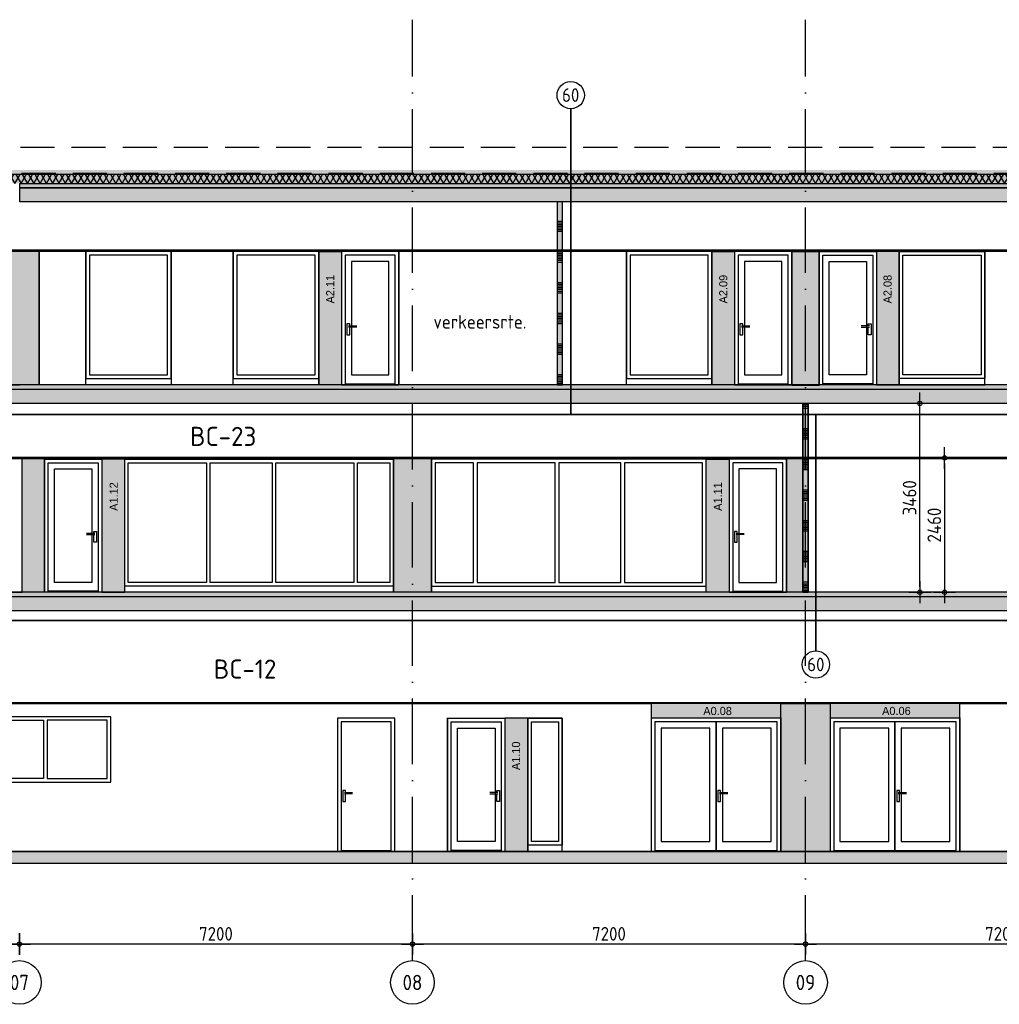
# Model space of a CAD drawing. Header units: millimetres. Extents: x -14070 to 121216, y 14949 to 85047.
# Tile 20 of 33: x 41630 to 59575, y 67007 to 85047. Entities that reach past the tile are written whole.
import ezdxf
from ezdxf.enums import TextEntityAlignment as Align

# ---------------------------------------------------------------- set-up
doc = ezdxf.new("R2010")
doc.units = ezdxf.units.MM
doc.header["$LTSCALE"] = 100
for name, pattern in [('ACAD_ISO10W100', [18, 12, -3, 0, -3]), ('gevels$0$ACAD_ISO10W100', [18, 12, -3, 0, -3]), ('HIDDEN2', [0.1875, 0.125, -0.0625])]:
    doc.linetypes.add(name, pattern=pattern)
doc.layers.get('Defpoints').update_dxf_attribs({"color": 181})
for name, color, linetype in [('A--L$7--_stramien', 1, 'Continuous'), ('A--L20--_bovenbouw', 8, 'Continuous'), ('A--L65--_beveiligingsinstallaties', 1, 'Continuous'), ('A--T$7--_stramien', 7, 'Continuous'), ('AM$1A---_MAATVOERING', 2, 'Continuous'), ('BURO_hoogtelijnen', 8, 'Continuous'), ('BURO_tekst', 7, 'Continuous'), ('Detail_arcering_rood', 1, 'Continuous'), ('Detail_beton', 4, 'Continuous'), ('Detail_isolatie', 1, 'Continuous'), ('Detail_prefabbeton', 4, 'Continuous'), ('gevels$0$A--L$7--_stramien', 1, 'Continuous')]:
    doc.layers.add(name, color=color, linetype=linetype)
for name, color, linetype, true_color in [('RAL 5007', 7, 'Continuous', 0x376b8c), ('SCHIJF', 7, 'Continuous', 0xb1c9df), ('signs', 7, 'Continuous', 0x5f76a8)]:
    doc.layers.add(name, color=color, linetype=linetype, true_color=true_color)
doc.styles.add('BRON maatvoering', font='isocp.shx')
doc.styles.add('BRON standaard', font='isocp.shx')
doc.styles.add('BURO maatvoering', font='isocp.shx')
doc.styles.add('MAAR_logotekst', font='DIN1451Com-Mittelschrift.ttf')
doc.styles.add('MAAR_stempel', font='LTe50146.ttf')
doc.dimstyles.new('BURO maatvoering 1-100', dxfattribs={"dimscale": 100, "dimtxt": 2.5, "dimasz": 1, "dimexe": 125, "dimexo": 0, "dimtad": 1, "dimdec": 0, "dimzin": 12, "dimdsep": 46, "dimtxsty": 'BRON maatvoering', "dimblk": 'BURO_maatvoeringssymbool_01', "dimcen": 2, "dimse1": 1, "dimse2": 1, "dimclrd": 1, "dimclrt": 7, "dimadec": 0, "dimazin": 0, "dimtfac": 1, "dimtdec": 0, "dimtix": 1, "dimtofl": 0, "dimtmove": 0, "dimatfit": 3, "dimldrblk": 'DOT', "dimfxl": 1, "dimtolj": 1, "dimtzin": 0, "dimarcsym": 0})
pattern_1 = [(17, (16831, 50166.948), (10.314982, 31.931044), [0, -32.64, -18.48, 0, -26.88]), (48, (16831, 50166.948), (-7.366232, 32.468733), [0, -32.32, 0, -32.96, 0, -26.56]), (71, (16831, 50166.948), (-19.164631, 26.905229), [0, -32, 0, -19.2, -26.32])]

# ---------------------------------------------------------------- blocks, each defined once
blk = doc.blocks.new('BURO_maatvoeringssymbool_01')
at = {"color": 1}
for p, q in [((0, -2), (0, 2)), ((-2, 0), (2, 0))]:
    blk.add_line(p, q, dxfattribs=at)
blk.add_circle((0, 0), 0.4, dxfattribs=at)
blk = doc.blocks.new('*D331')
at = {"layer": 'AM$1A---_MAATVOERING', "color": 1, "lineweight": -2, "transparency": 16777216}
blk.add_line((55925, 68111), (48925, 68111), dxfattribs=at)
at = {"layer": 'Defpoints', "color": 0, "transparency": 16777216}
for p in [(48825, 68111), (48825, 67807), (56025, 67807)]:
    blk.add_point(p, dxfattribs=at)
at = {"layer": 'AM$1A---_MAATVOERING', "color": 1, "lineweight": -2, "transparency": 16777216, "xscale": 100, "yscale": 100, "zscale": 100, "rotation": 180}
blk.add_blockref('BURO_maatvoeringssymbool_01', (48825, 68111), dxfattribs=at)
at = {"layer": 'AM$1A---_MAATVOERING', "color": 1, "lineweight": -2, "transparency": 16777216, "xscale": 100, "yscale": 100, "zscale": 100}
blk.add_blockref('BURO_maatvoeringssymbool_01', (56025, 68111), dxfattribs=at)
at = {"layer": 'AM$1A---_MAATVOERING', "color": 7, "transparency": 16777216, "insert": (52425, 68298), "char_height": 250, "attachment_point": 5, "style": 'BRON maatvoering'}
blk.add_mtext('\\A1;7200', dxfattribs=at)
blk = doc.blocks.new('_Dot')
at = {"color": 0, "linetype": 'ByBlock', "lineweight": -2}
blk.add_line((-0.5, 0), (-1, 0), dxfattribs=at)
at = {"color": 0, "linetype": 'ByBlock', "const_width": 0.5}
blk.add_lwpolyline([(-0.25, 0, 1), (0.25, 0, 1)], format="xyb", close=True, dxfattribs=at)
blk = doc.blocks.new('*D337')
at = {"layer": 'AM$1A---_MAATVOERING', "color": 1, "lineweight": -2, "transparency": 16777216}
blk.add_line((48725, 68111), (41725, 68111), dxfattribs=at)
at = {"layer": 'Defpoints', "color": 0, "transparency": 16777216}
for p in [(41625, 69307), (41625, 68111), (48825, 67807)]:
    blk.add_point(p, dxfattribs=at)
at = {"layer": 'AM$1A---_MAATVOERING', "color": 1, "lineweight": -2, "transparency": 16777216, "xscale": 100, "yscale": 100, "zscale": 100, "rotation": 180}
blk.add_blockref('BURO_maatvoeringssymbool_01', (41625, 68111), dxfattribs=at)
at = {"layer": 'AM$1A---_MAATVOERING', "color": 1, "lineweight": -2, "transparency": 16777216, "xscale": 100, "yscale": 100, "zscale": 100}
blk.add_blockref('BURO_maatvoeringssymbool_01', (48825, 68111), dxfattribs=at)
at = {"layer": 'AM$1A---_MAATVOERING', "color": 7, "transparency": 16777216, "insert": (45225, 68298), "char_height": 250, "attachment_point": 5, "style": 'BRON maatvoering'}
blk.add_mtext('\\A1;7200', dxfattribs=at)
blk = doc.blocks.new('*D338')
at = {"layer": 'AM$1A---_MAATVOERING', "color": 1, "lineweight": -2, "transparency": 16777216}
blk.add_line((41525, 68111), (34525, 68111), dxfattribs=at)
at = {"layer": 'Defpoints', "color": 0, "transparency": 16777216}
for p in [(34425, 69307), (41625, 69307), (34425, 68111)]:
    blk.add_point(p, dxfattribs=at)
at = {"layer": 'AM$1A---_MAATVOERING', "color": 1, "lineweight": -2, "transparency": 16777216, "xscale": 100, "yscale": 100, "zscale": 100, "rotation": 180}
blk.add_blockref('BURO_maatvoeringssymbool_01', (34425, 68111), dxfattribs=at)
at = {"layer": 'AM$1A---_MAATVOERING', "color": 1, "lineweight": -2, "transparency": 16777216, "xscale": 100, "yscale": 100, "zscale": 100}
blk.add_blockref('BURO_maatvoeringssymbool_01', (41625, 68111), dxfattribs=at)
at = {"layer": 'AM$1A---_MAATVOERING', "color": 7, "transparency": 16777216, "insert": (38025, 68298), "char_height": 250, "attachment_point": 5, "style": 'BRON maatvoering'}
blk.add_mtext('\\A1;7200', dxfattribs=at)
blk = doc.blocks.new('*D332')
at = {"layer": 'AM$1A---_MAATVOERING', "color": 1, "lineweight": -2, "transparency": 16777216}
blk.add_line((63125, 68111), (56125, 68111), dxfattribs=at)
at = {"layer": 'Defpoints', "color": 0, "transparency": 16777216}
for p in [(56025, 68111), (56025, 67807), (63225, 67807)]:
    blk.add_point(p, dxfattribs=at)
at = {"layer": 'AM$1A---_MAATVOERING', "color": 1, "lineweight": -2, "transparency": 16777216, "xscale": 100, "yscale": 100, "zscale": 100, "rotation": 180}
blk.add_blockref('BURO_maatvoeringssymbool_01', (56025, 68111), dxfattribs=at)
at = {"layer": 'AM$1A---_MAATVOERING', "color": 1, "lineweight": -2, "transparency": 16777216, "xscale": 100, "yscale": 100, "zscale": 100}
blk.add_blockref('BURO_maatvoeringssymbool_01', (63225, 68111), dxfattribs=at)
at = {"layer": 'AM$1A---_MAATVOERING', "color": 7, "transparency": 16777216, "insert": (59625, 68298), "char_height": 250, "attachment_point": 5, "style": 'BRON maatvoering'}
blk.add_mtext('\\A1;7200', dxfattribs=at)
blk = doc.blocks.new('*D369')
at = {"layer": 'AM$1A---_MAATVOERING', "color": 1, "lineweight": -2, "transparency": 16777216}
blk.add_line((66226, 69907), (66226, 74117), dxfattribs=at)
at = {"layer": 'Defpoints', "color": 0, "transparency": 16777216}
for p in [(54679, 74217), (66226, 74217), (66479, 69807)]:
    blk.add_point(p, dxfattribs=at)
at = {"layer": 'AM$1A---_MAATVOERING', "color": 1, "lineweight": -2, "transparency": 16777216, "xscale": 100, "yscale": 100, "zscale": 100}
for p, rotation in [((66226, 74217), 90), ((66226, 69807), 270)]:
    blk.add_blockref('BURO_maatvoeringssymbool_01', p, dxfattribs=dict(at, rotation=rotation))
at = {"layer": 'AM$1A---_MAATVOERING', "color": 7, "transparency": 16777216, "insert": (66038, 72012), "char_height": 250, "attachment_point": 5, "rotation": 90, "style": 'BRON maatvoering'}
blk.add_mtext('\\A1;4410', dxfattribs=at)
blk = doc.blocks.new('*D372')
at = {"layer": 'AM$1A---_MAATVOERING', "color": 1, "lineweight": -2, "transparency": 16777216}
blk.add_line((58572, 76917), (58572, 74657), dxfattribs=at)
at = {"layer": 'Defpoints', "color": 0, "transparency": 16777216}
for p in [(59233, 77017), (58572, 74557), (59233, 74557)]:
    blk.add_point(p, dxfattribs=at)
at = {"layer": 'AM$1A---_MAATVOERING', "color": 1, "lineweight": -2, "transparency": 16777216, "xscale": 100, "yscale": 100, "zscale": 100}
for p, rotation in [((58572, 77017), 90), ((58572, 74557), 270)]:
    blk.add_blockref('BURO_maatvoeringssymbool_01', p, dxfattribs=dict(at, rotation=rotation))
at = {"layer": 'AM$1A---_MAATVOERING', "color": 7, "transparency": 16777216, "insert": (58384, 75787), "char_height": 250, "attachment_point": 5, "rotation": 90, "style": 'BRON maatvoering'}
blk.add_mtext('\\A1;2460', dxfattribs=at)
blk = doc.blocks.new('*D373')
at = {"layer": 'AM$1A---_MAATVOERING', "color": 1, "lineweight": -2, "transparency": 16777216}
blk.add_line((58119, 74657), (58119, 77917), dxfattribs=at)
at = {"layer": 'Defpoints', "color": 0, "transparency": 16777216}
for p in [(53126, 78017), (58119, 78017), (58372, 74557)]:
    blk.add_point(p, dxfattribs=at)
at = {"layer": 'AM$1A---_MAATVOERING', "color": 1, "lineweight": -2, "transparency": 16777216, "xscale": 100, "yscale": 100, "zscale": 100}
for p, rotation in [((58119, 78017), 90), ((58119, 74557), 270)]:
    blk.add_blockref('BURO_maatvoeringssymbool_01', p, dxfattribs=dict(at, rotation=rotation))
at = {"layer": 'AM$1A---_MAATVOERING', "color": 7, "transparency": 16777216, "insert": (57931, 76287), "char_height": 250, "attachment_point": 5, "rotation": 90, "style": 'BRON maatvoering'}
blk.add_mtext('\\A1;3460', dxfattribs=at)
blk = doc.blocks.new('AL_stramlab_01_P03_BV')
at = {"color": 2, "linetype": 'Continuous', "lineweight": -2}
blk.add_circle((0, 0), 500, dxfattribs=at)
at = {"color": 4, "linetype": 'Continuous', "lineweight": -2, "style": 'BRON standaard'}
blk.add_attdef('LABEL', text='', height=350, dxfattribs=at).set_placement((0, 0), align=Align.MIDDLE_CENTER)
blk = doc.blocks.new('65_brandscheiding_01_P03_BV')
at = {"color": 3, "linetype": 'Continuous', "lineweight": -2}
blk.add_circle((0, 0), 2.5, dxfattribs=at)
at = {"color": 4, "linetype": 'Continuous', "lineweight": -2, "style": 'BURO maatvoering'}
blk.add_attdef('BURO_BRSCH:MIN', text='', height=2.5, dxfattribs=at).set_placement((0, 0), align=Align.MIDDLE_CENTER)

msp = doc.modelspace()

# ---------------------------------------------------------------- hatches: boundary and pattern name
h = msp.add_hatch()
h.set_pattern_fill('GRAVEL', color=256, scale=5)
h.set_pattern_definition([(228.0128, (-31977.362, 203877.966), (-1016.0008633, -1143.0014045), [17.08605, -1691.525]), (184.9697, (-31988.792, 203865.266), (1524.0024653, 126.99910377), [29.32025, -2902.7]), (132.5104, (-32018.002, 203862.726), (1269.9990759, -1397.00136462), [20.6741, -2046.735]), (267.2737, (-32067.532, 203830.976), (126.99944854, 2539.99918267), [26.70025, -2643.32]), (292.8337, (-32068.802, 203804.306), (-635.00180278, 1524.0008665), [26.1817, -2591.99]), (357.2737, (-32058.642, 203780.176), (-2539.99918267, 126.99944854), [26.70025, -2643.32]), (37.6942, (-32031.972, 203778.906), (-1651.00104306, -1269.99886785), [35.3097, -3495.655]), (72.2553, (-32004.032, 203800.496), (889.00177827, 2794.0008103), [33.336, -3300.265]), (121.4296, (-31993.872, 203832.246), (-1016.00026176, 1650.998058), [26.79065, -2652.275]), (175.2364, (-32007.842, 203855.106), (1396.99890265, -126.99880814), [30.58565, -1498.695]), (222.3974, (-32038.322, 203857.646), (-1524.00004586, -1396.99818253), [39.5539, -3915.84]), (138.8141, (-31941.802, 203829.706), (-888.9994337, 761.99882786), [13.50025, -1336.53]), (171.4692, (-31951.962, 203838.596), (1650.99747978, -254.00064), [25.6841, -2542.73]), (225, (-31977.36, 203842.41), (-3e-14, -126.999913), [17.96045, -161.6445]), (203.1986, (-31986.252, 203857.646), (635.0021413, 254.0011137), [9.67205, -957.53]), (291.8014, (-31995.142, 203853.836), (-127.000089, 381.0002454), [13.6783, -670.24]), (30.9638, (-31990.062, 203841.136), (380.9995977, 254.000198), [22.216, -718.315]), (161.5651, (-31971.01, 203852.566), (254.000116, -126.999811), [16.06435, -385.545]), (16.3895, (-32068.802, 203853.836), (1270.0007007, 380.9992075), [22.5044, -2227.94]), (70.3462, (-32047.212, 203860.186), (-507.99858443, -1396.99802443), [18.87995, -1869.11]), (293.1986, (-31971.012, 203877.966), (-254.0011137, 635.0021413), [19.344, -947.86]), (343.6105, (-31963.392, 203860.186), (-1270.0007007, 380.9992075), [22.5044, -2227.94]), (339.444, (-32068.802, 203775.096), (-635.0007882, 253.9996918), [21.70175, -1063.385]), (294.7751, (-32048.482, 203767.476), (-634.9985202, 1396.9993513), [18.1836, -1800.18]), (66.8014, (-31969.742, 203750.966), (254.0011137, 635.0021413), [19.344, -947.86]), (17.354, (-31962.122, 203768.746), (-1651.0000891, -507.99923378), [21.28915, -2107.62]), (69.444, (-32031.972, 203750.966), (-253.9996918, -635.0007882), [10.8509, -1074.24]), (101.3099, (-31977.362, 203750.966), (-126.999373, 507.998373), [6.47575, -641.1]), (165.9638, (-31978.632, 203757.316), (381.000268, -126.99978), [26.1817, -497.4525]), (186.009, (-32004.032, 203763.666), (1269.99812722, 126.99970343), [24.26335, -2402.07]), (303.6901, (-31990.062, 203829.706), (-127.0000436, 253.999755), [18.3162, -439.589]), (353.1572, (-31979.902, 203814.466), (2159.00089283, -254.00113758), [31.97785, -3165.8]), (60.9454, (-31948.152, 203810.656), (-507.9988183, -888.9978805), [13.0754, -1294.47]), (90, (-31941.8, 203822.09), (-127, 127), [7.62, -119.38]), (120.2564, (-32006.572, 203767.476), (507.99892334, -888.9995516), [17.64335, -1746.695]), (48.0128, (-32015.462, 203782.716), (1016.0008633, 1143.0014045), [34.17215, -1674.44]), (0, (-31992.6, 203808.12), (127, 127), [33.02, -93.98]), (325.3048, (-31959.582, 203808.116), (-1269.99779955, 889.00008452), [20.0805, -1987.965]), (254.0546, (-31943.072, 203796.686), (-127.000324, -508.0012102), [18.49145, -906.085]), (207.646, (-31948.152, 203778.906), (-2412.99915245, -1270.00079874), [30.10725, -2980.625]), (175.4261, (-31974.822, 203764.936), (-1651.00038024, 126.99938556), [31.85145, -3153.29]), (175.4261, (-31974.822, 203764.936), (-1651.00038024, 126.99938556), [31.85145, -3153.29])])
h.paths.add_polyline_path([(61406, 82295.5), (61406, 82213.5), (1700.7, 82213.5), (1700.7, 82295.5)])
h.paths.add_polyline_path([(61395, 82213.5), (61395, 82295.5), (77864.1, 82295.5), (77864.1, 82213.5)])
at = {"layer": 'A--L20--_bovenbouw', "linetype": 'Continuous', "lineweight": -3}
for points in [[(51575, 78357), (51575, 81707), (51475, 81707), (51475, 78357)], [(56075, 74557), (56075, 78017), (55975, 78017), (55975, 74557)]]:
    msp.add_hatch(color=249, dxfattribs=at).paths.add_polyline_path(points, flags=0)
h = msp.add_hatch(dxfattribs=at)
h.set_pattern_fill('SWAND', color=1, scale=5, angle=90, style=0)
h.set_pattern_definition([(180, (51575, 78356.97), (-2e-12, -562.5), []), (180, (51575, 78388.2), (-2e-12, -562.5), []), (180, (51575, 78419.47), (-2e-12, -562.5), []), (180, (51575, 78450.7), (-2e-12, -562.5), []), (180, (51575, 78481.97), (-2e-12, -562.5), []), (180, (51575, 78513.2), (-2e-12, -562.5), []), (180, (51575, 78544.47), (-2e-12, -562.5), [])])
h.paths.add_polyline_path([(51575, 78357), (51575, 81707), (51475, 81707), (51475, 78357)], flags=0)
h = msp.add_hatch(dxfattribs=at)
h.set_pattern_fill('SWAND', color=1, scale=5, angle=90, style=0)
h.set_pattern_definition([(180, (56075, 74556.97), (-2e-12, -562.5), []), (180, (56075, 74588.2), (-2e-12, -562.5), []), (180, (56075, 74619.47), (-2e-12, -562.5), []), (180, (56075, 74650.7), (-2e-12, -562.5), []), (180, (56075, 74681.97), (-2e-12, -562.5), []), (180, (56075, 74713.2), (-2e-12, -562.5), []), (180, (56075, 74744.47), (-2e-12, -562.5), [])])
h.paths.add_polyline_path([(56075, 74557), (56075, 78017), (55975, 78017), (55975, 74557)], flags=0)
at = {"layer": 'Detail_arcering_rood'}
h = msp.add_hatch(dxfattribs=at)
h.set_pattern_fill('ISOLATIE', color=256, scale=100, style=0)
h.set_pattern_definition([(60, (-32068.8, 203750.97), (-86.60254, 50), []), (120, (-32068.8, 203750.97), (-86.60254, -50), [])])
h.paths.add_polyline_path([(61395, 82047), (61395, 82211.5), (77863.5, 82211.5), (77863.5, 82047)])
h.paths.add_polyline_path([(61399, 82211.5), (61399, 82047), (1700.7, 82047), (1700.7, 82211.5)])
h = msp.add_hatch(dxfattribs=at)
h.set_pattern_fill('BETON', color=256, scale=2, style=0)
h.set_pattern_definition(pattern_1)
h.paths.add_polyline_path([(78014.7, 81967), (41635, 81967), (41635, 82047), (78014.7, 82047)])
h = msp.add_hatch(dxfattribs=at)
h.set_pattern_fill('PREFB', color=256, scale=2, style=0)
h.set_pattern_definition([(45, (7295.8, 216930.966), (-27.1529, 27.1529), []), (17, (7295.8, 216930.966), (10.314982, 31.9310436), [0, -32.64, -18.48, 0, -26.88]), (48, (7295.8, 216930.966), (-7.3662316, 32.468733), [0, -32.32, 0, -32.96, 0, -26.56]), (71, (7295.8, 216930.966), (-19.1646307, 26.9052286), [0, -32, 0, -192, -26.32])])
h.paths.add_polyline_path([(78014.7, 81707), (41635, 81707), (41635, 81967), (78014.7, 81967)])
h = msp.add_hatch(dxfattribs=at)
h.set_pattern_fill('BETON', color=256, scale=2, style=0)
h.set_pattern_definition(pattern_1)
h.paths.add_polyline_path([(78014.7, 78357), (5000, 78357), (5000, 78277), (78014.7, 78277)])
h = msp.add_hatch(dxfattribs=at)
h.set_pattern_fill('PREFB', color=256, scale=2, style=0)
h.set_pattern_definition([(45, (43204.825, 213240.966), (-27.1529, 27.1529), []), (17, (43204.825, 213240.966), (10.314982, 31.9310436), [0, -32.64, -18.48, 0, -26.88]), (48, (43204.825, 213240.966), (-7.3662316, 32.468733), [0, -32.32, 0, -32.96, 0, -26.56]), (71, (43204.825, 213240.966), (-19.164631, 26.9052286), [0, -32, 0, -192, -26.32])])
h.paths.add_polyline_path([(78014.7, 78017), (5000, 78017), (5000, 78277), (78014.7, 78277)])
h = msp.add_hatch(dxfattribs=at)
h.set_pattern_fill('BETON', color=256, scale=2, style=0)
h.set_pattern_definition([(17, (16831, 46366.948), (10.314982, 31.931044), [0, -32.64, -18.48, 0, -26.88]), (48, (16831, 46366.948), (-7.366232, 32.468733), [0, -32.32, 0, -32.96, 0, -26.56]), (71, (16831, 46366.948), (-19.164631, 26.905229), [0, -32, 0, -19.2, -26.32])])
h.paths.add_polyline_path([(78014.7, 74557), (5000, 74557), (5000, 74477), (78014.7, 74477)])
h = msp.add_hatch(dxfattribs=at)
h.set_pattern_fill('PREFB', color=256, scale=2, style=0)
h.set_pattern_definition([(45, (43204.825, 209440.966), (-27.1529, 27.1529), []), (17, (43204.825, 209440.966), (10.314982, 31.9310436), [0, -32.64, -18.48, 0, -26.88]), (48, (43204.825, 209440.966), (-7.3662316, 32.468733), [0, -32.32, 0, -32.96, 0, -26.56]), (71, (43204.825, 209440.966), (-19.164631, 26.9052286), [0, -32, 0, -192, -26.32])])
h.paths.add_polyline_path([(78014.7, 74217), (5000, 74217), (5000, 74477), (78014.7, 74477)])
h = msp.add_hatch(dxfattribs=at)
h.set_pattern_fill('BETON', color=256, scale=2, style=0)
h.set_pattern_definition([(17, (16541, 50166.948), (10.314982, 31.931044), [0, -32.64, -18.48, 0, -26.88]), (48, (16541, 50166.948), (-7.366232, 32.468733), [0, -32.32, 0, -32.96, 0, -26.56]), (71, (16541, 50166.948), (-19.164631, 26.905229), [0, -32, 0, -19.2, -26.32])])
h.paths.add_polyline_path([(18183, 69807), (18183, 69587), (64020, 69587), (64020, 69107), (64570, 69107), (64570, 69587), (70025, 69587), (70025, 69107), (70575, 69107), (70575, 69587), (77664.7, 69587), (77664.7, 69007), (78214.7, 69007), (78214.7, 69507), (78014.7, 69507), (78014.7, 69807)])
at = {"layer": 'RAL 5007', "true_color": 0x376b8c}
h = msp.add_hatch(color=147, dxfattribs=at)
h.dxf.hatch_style = 1
h.paths.add_polyline_path([(41265, 80797), (41985, 80807), (41985, 78357), (41265, 78347)])
h = msp.add_hatch(color=147, dxfattribs=at)
h.dxf.hatch_style = 1
h.paths.add_polyline_path([(55775, 80797), (56275, 80797), (56275, 78347), (55775, 78347)])
h = msp.add_hatch(color=147, dxfattribs=at)
h.dxf.hatch_style = 1
h.paths.add_polyline_path([(41675, 77007), (42085, 77007), (42085, 74557), (41675, 74557)])
h = msp.add_hatch(color=147, dxfattribs=at)
h.dxf.hatch_style = 1
h.paths.add_polyline_path([(48475, 77007), (49175, 77007), (49175, 74557), (48475, 74557)])
h = msp.add_hatch(color=147, dxfattribs=at)
h.dxf.hatch_style = 1
h.paths.add_polyline_path([(55675, 77007), (55975, 77007), (55975, 74557), (55675, 74557)])
h = msp.add_hatch(color=147, dxfattribs=at)
h.dxf.hatch_style = 1
h.paths.add_polyline_path([(55575, 72517), (56475, 72517), (56475, 69807), (55575, 69807)])

# ---------------------------------------------------------------- linework, layer by layer
at = {"elevation": 0}
msp.add_lwpolyline([(78014.7, 81967), (41635, 81967), (41635, 82047), (78014.7, 82047), (78014.7, 81967)], dxfattribs=at)
for points in [[(51475, 78357), (51575, 78357), (51575, 81707), (51475, 81707)], [(70675, 80827), (12875, 80827), (12875, 80807), (70675, 80807)], [(42843, 80827), (44407, 80827), (44407, 78357), (42843, 78357)], [(45543, 80827), (47107, 80827), (47107, 78357), (45543, 78357)], [(52743, 80827), (54307, 80827), (54307, 78357), (52743, 78357)], [(59307, 80827), (57743, 80827), (57743, 78357), (59307, 78357)], [(41985, 80807), (41985, 80807), (41985, 78357), (41985, 78357)], [(42843, 78471), (44407, 78471), (44407, 80797), (42843, 80797)], [(45543, 78471), (47107, 78471), (47107, 80797), (45543, 80797)], [(47107, 80797), (47525, 80797), (47525, 78357), (47107, 78357)], [(48575, 80797), (47525, 80797), (47525, 78357), (48575, 78357)], [(48575, 80807), (48575, 80807), (48575, 78357), (48575, 78357)], [(48575, 80807), (48575, 80807), (48575, 78357), (48575, 78357)], [(52743, 78471), (54307, 78471), (54307, 80797), (52743, 80797)], [(54307, 80797), (54725, 80797), (54725, 78357), (54307, 78357)], [(55775, 80797), (54725, 80797), (54725, 78357), (55775, 78357)], [(55775, 80807), (55775, 80807), (55775, 78357), (55775, 78357)], [(55775, 80807), (55775, 80807), (55775, 78357), (55775, 78357)], [(56275, 80807), (56275, 80807), (56275, 78357), (56275, 78357)], [(56275, 80807), (56275, 80807), (56275, 78357), (56275, 78357)], [(56275, 80807), (56275, 80807), (56275, 78357), (56275, 78357)], [(56275, 80797), (57325, 80797), (57325, 78357), (56275, 78357)], [(57743, 80797), (57325, 80797), (57325, 78357), (57743, 78357)], [(59307, 78471), (57743, 78471), (57743, 80797), (59307, 80797)], [(78014.7, 78357), (5000, 78357), (5000, 78277), (78014.7, 78277)], [(56075, 74557), (55975, 74557), (55975, 78017), (56075, 78017)], [(70755, 77027), (5000, 77027), (5000, 77007), (70755, 77007)], [(37807, 74557), (41675, 74557), (41675, 77007), (37807, 77007)], [(42085, 77007), (42085, 77007), (42085, 74557), (42085, 74557)], [(42085, 76997), (43135, 76997), (43135, 74557), (42085, 74557)], [(43553, 76997), (43135, 76997), (43135, 74557), (43553, 74557)], [(48475, 74671), (43553, 74671), (43553, 76997), (48475, 76997)], [(48475, 77007), (49175, 77007), (49175, 74557), (48475, 74557)], [(48475, 77007), (48475, 77007), (48475, 74557), (48475, 74557)], [(49175, 77007), (49175, 77007), (49175, 74557), (49175, 74557)], [(49175, 74671), (54207, 74671), (54207, 76997), (49175, 76997)], [(54207, 76997), (54625, 76997), (54625, 74557), (54207, 74557)], [(55675, 76997), (54625, 76997), (54625, 74557), (55675, 74557)], [(55675, 77007), (55675, 77007), (55675, 74557), (55675, 74557)], [(55675, 77007), (55675, 77007), (55675, 74557), (55675, 74557)], [(59843, 74557), (56075, 74557), (56075, 77007), (59843, 77007)], [(78014.7, 74557), (5000, 74557), (5000, 74477), (78014.7, 74477)], [(37250, 72517), (53200, 72517), (53200, 69807), (37250, 69807)], [(37250, 72517), (53200, 72517), (53200, 69807), (37250, 69807)], [(58850, 72517), (69191, 72517), (69191, 69807), (58850, 69807)], [(40900, 71077), (43300, 71077), (43300, 72277), (40900, 72277)], [(48500, 72247), (47450, 72247), (47450, 69807), (48500, 69807)], [(49468, 72257), (49468, 72257), (49468, 69807), (49468, 69807)], [(49468, 72257), (49468, 72257), (49468, 69807), (49468, 69807)], [(49468, 72247), (50518, 72247), (50518, 69807), (49468, 69807)], [(50936, 72247), (50518, 72247), (50518, 69807), (50936, 69807)], [(51568, 69921), (50936, 69921), (50936, 72247), (51568, 72247)], [(51568, 72247), (50936, 72247), (50936, 69807), (51568, 69807)], [(55575, 72247), (53200, 72247), (53200, 69807), (55575, 69807)], [(55575, 72257), (55575, 72257), (55575, 69807), (55575, 69807)], [(55575, 72257), (55575, 72257), (55575, 69807), (55575, 69807)], [(58850, 72247), (56475, 72247), (56475, 69807), (58850, 69807)], [(58850, 72257), (58850, 72257), (58850, 69807), (58850, 69807)], [(58850, 72257), (58850, 72257), (58850, 69807), (58850, 69807)]]:
    msp.add_lwpolyline(points, close=True)
at = {"color": 1}
for points in [[(44340, 80730), (42910, 80730), (42910, 78538), (44340, 78538)], [(47040, 80730), (45610, 80730), (45610, 78538), (47040, 78538)], [(48508, 80730), (47592, 80730), (47592, 78357), (48508, 78357)], [(48508, 80730), (47592, 80730), (47592, 78377), (48508, 78377)], [(54240, 80730), (52810, 80730), (52810, 78538), (54240, 78538)], [(55708, 80730), (54792, 80730), (54792, 78357), (55708, 78357)], [(55708, 80730), (54792, 80730), (54792, 78377), (55708, 78377)], [(56342, 80730), (57258, 80730), (57258, 78357), (56342, 78357)], [(56342, 80730), (57258, 80730), (57258, 78377), (56342, 78377)], [(57810, 80730), (59240, 80730), (59240, 78538), (57810, 78538)], [(48394, 80616), (47706, 80616), (47706, 78538), (48394, 78538)], [(55594, 80616), (54906, 80616), (54906, 78538), (55594, 78538)], [(56456, 80616), (57144, 80616), (57144, 78538), (56456, 78538)], [(42152, 76930), (43068, 76930), (43068, 74557), (42152, 74557)], [(42152, 76930), (43068, 76930), (43068, 74577), (42152, 74577)], [(43620, 76930), (45050, 76930), (45050, 74738), (43620, 74738)], [(45117, 76930), (46253, 76930), (46253, 74738), (45117, 74738)], [(46320, 76930), (47750, 76930), (47750, 74738), (46320, 74738)], [(47817, 76930), (48408, 76930), (48408, 74738), (47817, 74738)], [(49943, 76930), (49242, 76930), (49242, 74738), (49943, 74738)], [(51440, 76930), (50010, 76930), (50010, 74738), (51440, 74738)], [(52643, 76930), (51507, 76930), (51507, 74738), (52643, 74738)], [(54140, 76930), (52710, 76930), (52710, 74738), (54140, 74738)], [(55608, 76930), (54692, 76930), (54692, 74557), (55608, 74557)], [(55608, 76930), (54692, 76930), (54692, 74577), (55608, 74577)], [(42266, 76816), (42954, 76816), (42954, 74738), (42266, 74738)], [(55494, 76816), (54806, 76816), (54806, 74738), (55494, 74738)], [(40967, 72210), (42066.5, 72210), (42066.5, 71144), (40967, 71144)], [(42133.5, 71144), (43233, 71144), (43233, 72210), (42133.5, 72210)], [(48433, 72180), (47517, 72180), (47517, 69807), (48433, 69807)], [(48433, 72180), (47517, 72180), (47517, 69827), (48433, 69827)], [(49535, 72180), (50451, 72180), (50451, 69807), (49535, 69807)], [(49535, 72180), (50451, 72180), (50451, 69827), (49535, 69827)], [(51003, 72180), (51501, 72180), (51501, 69988), (51003, 69988)], [(54387.5, 72180), (53267, 72180), (53267, 69827), (54387.5, 69827)], [(55508, 72180), (54387.5, 72180), (54387.5, 69807), (55508, 69807)], [(55508, 72180), (54387.5, 72180), (54387.5, 69827), (55508, 69827)], [(57662.5, 72180), (56542, 72180), (56542, 69827), (57662.5, 69827)], [(58783, 72180), (57662.5, 72180), (57662.5, 69807), (58783, 69807)], [(58783, 72180), (57662.5, 72180), (57662.5, 69827), (58783, 69827)], [(49649, 72066), (50337, 72066), (50337, 69988), (49649, 69988)], [(54273.5, 72066), (53381, 72066), (53381, 69988), (54273.5, 69988)], [(55394, 72066), (54501.5, 72066), (54501.5, 69988), (55394, 69988)], [(57548.5, 72066), (56656, 72066), (56656, 69988), (57548.5, 69988)], [(58669, 72066), (57776.5, 72066), (57776.5, 69988), (58669, 69988)]]:
    msp.add_lwpolyline(points, close=True, dxfattribs=at)
for points in [[(47674.6, 79435.7), (47674.6, 79471.9), (47624.6, 79471.9), (47624.6, 79271.9), (47674.6, 79271.9), (47674.6, 79415.7)], [(47653.5, 79435.7), (47803.5, 79435.7)], [(47803.5, 79415.7), (47653.5, 79415.7)], [(54874.6, 79435.7), (54874.6, 79471.9), (54824.6, 79471.9), (54824.6, 79271.9), (54874.6, 79271.9), (54874.6, 79415.7)], [(54853.5, 79435.7), (55003.5, 79435.7)], [(55003.5, 79415.7), (54853.5, 79415.7)], [(57196.5, 79435.7), (57046.5, 79435.7)], [(57046.5, 79415.7), (57196.5, 79415.7)], [(57175.4, 79435.7), (57175.4, 79471.9), (57225.4, 79471.9), (57225.4, 79271.9), (57175.4, 79271.9), (57175.4, 79415.7)], [(43006.5, 75635.7), (42856.5, 75635.7)], [(42856.5, 75615.7), (43006.5, 75615.7)], [(42985.4, 75635.7), (42985.4, 75671.9), (43035.4, 75671.9), (43035.4, 75471.9), (42985.4, 75471.9), (42985.4, 75615.7)], [(54774.6, 75635.7), (54774.6, 75671.9), (54724.6, 75671.9), (54724.6, 75471.9), (54774.6, 75471.9), (54774.6, 75615.7)], [(54753.5, 75635.7), (54903.5, 75635.7)], [(54903.5, 75615.7), (54753.5, 75615.7)], [(69191, 72517), (12475, 72517), (12475, 72537), (69191, 72537)], [(47599.6, 70885.7), (47599.6, 70921.9), (47549.6, 70921.9), (47549.6, 70721.9), (47599.6, 70721.9), (47599.6, 70865.7)], [(50368.4, 70885.7), (50368.4, 70921.9), (50418.4, 70921.9), (50418.4, 70721.9), (50368.4, 70721.9), (50368.4, 70865.7)], [(54470.1, 70885.7), (54470.1, 70921.9), (54420.1, 70921.9), (54420.1, 70721.9), (54470.1, 70721.9), (54470.1, 70865.7)], [(57745.1, 70885.7), (57745.1, 70921.9), (57695.1, 70921.9), (57695.1, 70721.9), (57745.1, 70721.9), (57745.1, 70865.7)], [(47578.5, 70885.7), (47728.5, 70885.7)], [(47728.5, 70865.7), (47578.5, 70865.7)], [(50389.5, 70885.7), (50239.5, 70885.7)], [(50239.5, 70865.7), (50389.5, 70865.7)], [(54449, 70885.7), (54599, 70885.7)], [(54599, 70865.7), (54449, 70865.7)], [(57724, 70885.7), (57874, 70885.7)], [(57874, 70865.7), (57724, 70865.7)]]:
    msp.add_lwpolyline(points)
at = {"color": 2}
for points in [[(55675, 77007), (55975, 77007), (55975, 74557), (55675, 74557)], [(55575, 72517), (56475, 72517), (56475, 69807), (55575, 69807)]]:
    msp.add_lwpolyline(points, close=True, dxfattribs=at)
at = {"color": 60}
msp.add_solid([(77873.7, 82295), (1700.7, 82295), (77873.7, 82047), (1700.7, 82047)], dxfattribs=at)
at = {"layer": 'A--L$7--_stramien', "color": 1, "linetype": 'ACAD_ISO10W100', "lineweight": -3}
for p, q in [((48825, 67807), (48825, 70807)), ((56025, 67807), (56025, 70807))]:
    msp.add_line(p, q, dxfattribs=at)
at = {"layer": 'A--L20--_bovenbouw', "color": 2, "linetype": 'Continuous', "lineweight": -3}
for p, q in [((51575, 81707), (51475, 81707)), ((51475, 81707), (51475, 78357)), ((51575, 78357), (51575, 81707)), ((51475, 78357), (51575, 78357)), ((56075, 78017), (55975, 78017)), ((55975, 78017), (55975, 74557)), ((56075, 74557), (56075, 78017)), ((55975, 74557), (56075, 74557))]:
    msp.add_line(p, q, dxfattribs=at)
at = {"layer": 'A--L65--_beveiligingsinstallaties', "color": 1, "linetype": 'ACAD_ISO10W100', "ltscale": 0.3, "true_color": 0xf50004, "const_width": 30}
for points in [[(51723.5, 77814.6), (51723.5, 83415.6)], [(79382.6, 77814.6), (4317.4, 77814.6)], [(56213.6, 73474.1), (56213.6, 77814.6)], [(79382.6, 74040.8), (4317.4, 74040.8)]]:
    msp.add_lwpolyline(points, dxfattribs=at)
at = {"layer": 'BURO_hoogtelijnen', "linetype": 'HIDDEN2', "ltscale": 50}
for p, q in [((106016.8, 82707), (-2875, 82707)), ((106016.8, 82707), (-2875, 82707)), ((77914.7, 82227), (-2875, 82227)), ((106016.8, 78357), (-2875, 78357)), ((106016.8, 74557), (-2875, 74557)), ((-2875, 69807), (106016.8, 69807))]:
    msp.add_line(p, q, dxfattribs=at)
at = {"layer": 'Defpoints'}
msp.add_line((106016.8, 69807), (-2875, 69807), dxfattribs=at)
msp.add_line((106016.8, 69807), (-2875, 69807), dxfattribs=at)
at = {"layer": 'Detail_beton'}
msp.add_lwpolyline([(18378.5, 69807), (78014.7, 69807), (78014.7, 69507), (78214.7, 69507), (78214.7, 69007), (77664.7, 69007), (77664.7, 69587), (70575, 69587), (70575, 69107), (70025, 69107), (70025, 69587), (64570, 69587), (64570, 69107), (64020, 69107), (64020, 69587), (18244.5, 69587)], dxfattribs=at)
at = {"layer": 'Detail_isolatie'}
msp.add_line((77914.7, 82211.5), (1700.7, 82211.5), dxfattribs=at)
at = {"layer": 'Detail_prefabbeton', "elevation": 0}
msp.add_lwpolyline([(78014.7, 81707), (41635, 81707), (41635, 81967), (78014.7, 81967)], close=True, dxfattribs=at)
at = {"layer": 'Detail_prefabbeton'}
for points in [[(78014.7, 78017), (5000, 78017), (5000, 78277), (78014.7, 78277)], [(78014.7, 74217), (5000, 74217), (5000, 74477), (78014.7, 74477)]]:
    msp.add_lwpolyline(points, close=True, dxfattribs=at)
at = {"layer": 'gevels$0$A--L$7--_stramien', "color": 1, "linetype": 'gevels$0$ACAD_ISO10W100', "lineweight": -3}
for p, q in [((48825, 67807), (48825, 85047)), ((56025, 67807), (56025, 85047))]:
    msp.add_line(p, q, dxfattribs=at)
at = {"layer": 'RAL 5007', "color": 2}
for points in [[(41265, 80797), (41985, 80807), (41985, 78357), (41265, 78347)], [(55775, 80797), (56275, 80797), (56275, 78347), (55775, 78347)], [(48475, 77007), (49175, 77007), (49175, 74557), (48475, 74557)], [(55675, 77007), (55975, 77007), (55975, 74557), (55675, 74557)]]:
    msp.add_lwpolyline(points, close=True, dxfattribs=at)
at = {"layer": 'SCHIJF'}
for points in [[(47107, 80797), (47525, 80797), (47107, 78357), (47525, 78357)], [(54307, 80797), (54725, 80797), (54307, 78357), (54725, 78357)], [(57325, 80797), (57743, 80797), (57325, 78357), (57743, 78357)], [(43135, 76997), (43553, 76997), (43135, 74557), (43553, 74557)], [(54207, 76997), (54625, 76997), (54207, 74557), (54625, 74557)], [(53200, 72517), (53200, 72247), (55575, 72517), (55575, 72257)], [(56475, 72517), (56475, 72247), (58850, 72517), (58850, 72247)], [(50518, 72247), (50936, 72247), (50518, 69807), (50936, 69807)]]:
    msp.add_solid(points, dxfattribs=at)

# ---------------------------------------------------------------- block references
at = {"layer": 'A--L65--_beveiligingsinstallaties', "color": 1, "linetype": 'Continuous', "lineweight": -3, "xscale": 100, "yscale": 100, "zscale": 100}
for p in [(51723.5, 83665.6), (56213.6, 73233.7)]:
    msp.add_blockref('65_brandscheiding_01_P03_BV', p, dxfattribs=at).add_auto_attribs({'BURO_BRSCH:MIN': '60'})
at = {"layer": 'A--T$7--_stramien', "color": 7, "linetype": 'Continuous', "lineweight": -3, "xscale": 0.8, "yscale": 0.8, "zscale": 0.8}
for p, values in [((41625, 67407), {'LABEL': '07'}), ((48825, 67407), {'LABEL': '08'}), ((56025, 67407), {'LABEL': '09'})]:
    msp.add_blockref('AL_stramlab_01_P03_BV', p, dxfattribs=at).add_auto_attribs(values)

# ---------------------------------------------------------------- texts
at = {"layer": 'BURO_tekst', "color": 2, "style": 'BRON standaard'}
msp.add_text('verkeersrte.', height=250, dxfattribs=at).set_placement((49210, 79387))
at = {"layer": 'BURO_tekst', "color": 1, "linetype": 'ACAD_ISO10W100', "ltscale": 0.3, "true_color": 0xf50004, "style": 'MAAR_logotekst'}
for s, p in [('BC-23', (44750.2, 77237.5)), ('BC-12', (45185.7, 72974.5))]:
    msp.add_text(s, height=350, dxfattribs=at).set_placement(p)
at = {"layer": 'signs', "style": 'MAAR_stempel'}
for s, p in [('A2.11', (47393.4, 79848)), ('A2.09', (54593.4, 79848)), ('A2.08', (57603.5, 79848)), ('A1.12', (43427.1, 76048)), ('A1.11', (54493.4, 76048)), ('A1.10', (50796.5, 71298))]:
    msp.add_text(s, height=150, rotation=90, dxfattribs=at).set_placement(p)
for s, p in [('A0.08', (54152.6, 72306.6)), ('A0.06', (57427.6, 72306.6))]:
    msp.add_text(s, height=150, dxfattribs=at).set_placement(p)

# ---------------------------------------------------------------- dimensions: what is measured, and where the dimension line sits
at = {"layer": 'AM$1A---_MAATVOERING'}
for base, p1, p2, picture, middle in [((58119, 78017), (58372, 74557), (53126, 78017), '*D373', (57931.5, 76287)), ((58572, 74557), (59233, 77017), (59233, 74557), '*D372', (58384.5, 75787)), ((66226, 74217), (66479, 69807), (54679, 74217), '*D369', (66038.5, 72012))]:
    dim = msp.add_linear_dim(base=base, p1=p1, p2=p2, angle=90, dimstyle='BURO maatvoering 1-100', dxfattribs=at)
    dim.commit()
    dim.dimension.update_dxf_attribs({"geometry": picture, "text_midpoint": middle})
for base, p1, p2, picture, middle in [((34425, 68110.6), (41625, 69307), (34425, 69307), '*D338', (38025, 68298.1)), ((41625, 68110.6), (48825, 67807), (41625, 69307), '*D337', (45225, 68298.1)), ((48825, 68110.6), (56025, 67807), (48825, 67807), '*D331', (52425, 68298.1)), ((56025, 68110.6), (63225, 67807), (56025, 67807), '*D332', (59625, 68298.1))]:
    dim = msp.add_linear_dim(base=base, p1=p1, p2=p2, angle=180, dimstyle='BURO maatvoering 1-100', override={"dimtmove": 1}, dxfattribs=at)
    dim.commit()
    dim.dimension.update_dxf_attribs({"geometry": picture, "text_midpoint": middle})

doc.saveas('drawing.dxf')
